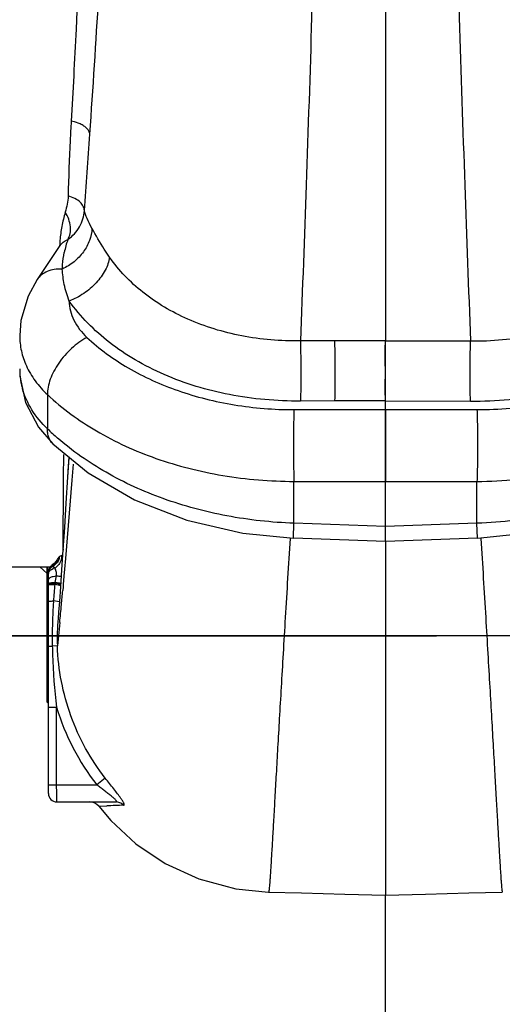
# Model space of a CAD drawing. Header units: inches. Extents: x 0 to 34, y 0 to 22.
# Tile 37 of 175: x 12.643 to 13.285, y 3.446 to 4.756. Entities that reach past the tile are written whole.
import ezdxf

# ---------------------------------------------------------------- set-up
doc = ezdxf.new("R2010")
doc.units = ezdxf.units.IN
doc.header["$LTSCALE"] = 1.87
doc.header["$MEASUREMENT"] = 0
doc.linetypes.add('CENTER', pattern=[0.6, 0.375, -0.075, 0.075, -0.075])
doc.layers.get('0').update_dxf_attribs({"linetype": 'CONTINUOUS'})
doc.layers.add('3_ALL_AXES', color=7, linetype='CONTINUOUS')
doc.layers.add('DEFAULT_1', color=7, linetype='CENTER')
doc.styles.get("Standard").update_dxf_attribs({"font": 'txt', "width": 0.8})
doc.dimstyles.new('DIMSTYLE_2', dxfattribs={"dimtxt": 0.14, "dimasz": 0.156, "dimexe": 0.125, "dimexo": 0.0625, "dimgap": 0.07, "dimtad": 0, "dimtih": 1, "dimtoh": 1, "dimlfac": 4, "dimzin": 4, "dimdsep": 46, "dimtxsty": 'Standard', "dimblk": '_FILLED', "dimblk1": '_FILLED', "dimblk2": '_FILLED', "dimcen": 0.09, "dimadec": 0, "dimazin": 0, "dimtp": 0.001, "dimtm": 0.001, "dimtfac": 1, "dimtofl": 0, "dimtmove": 0, "dimatfit": 3, "dimldrblk": '_FILLED', "dimfxl": 0, "dimtolj": 1, "dimtzin": 4, "dimarcsym": 0})

# ---------------------------------------------------------------- blocks, each defined once
blk = doc.blocks.new('_FILLED')
at = {"color": 0, "linetype": 'ByBlock'}
blk.add_solid([(0, 0), (-1, 0.2003), (-1, -0.2003)], dxfattribs=at)
blk = doc.blocks.new('*D13')
at = {"color": 6, "linetype": 'Continuous'}
for p, q in [((12.3475, 4.2648), (12.3475, 1.2685)), ((17.7062, 3.737), (17.7062, 1.2685)), ((12.3475, 1.3935), (13.8144, 1.3935)), ((17.7062, 1.3935), (14.7384, 1.3935))]:
    blk.add_line(p, q, dxfattribs=at)
at = {"color": 6, "linetype": 'Continuous', "xscale": 0.156, "yscale": 0.156, "zscale": 0.156, "rotation": 180}
blk.add_blockref('_FILLED', (12.3475, 1.3935), dxfattribs=at)
at = {"color": 6, "linetype": 'Continuous', "xscale": 0.156, "yscale": 0.156, "zscale": 0.156}
blk.add_blockref('_FILLED', (17.7062, 1.3935), dxfattribs=at)
at = {"color": 6, "linetype": 'Continuous', "insert": (14.1644, 1.4635), "char_height": 0.14, "width": 0.784, "attachment_point": 2, "line_spacing_factor": 0.9}
blk.add_mtext('21.43\\P[544,4]', dxfattribs=at)
blk = doc.blocks.new('*D14')
at = {"color": 6, "linetype": 'Continuous'}
for p, q in [((12.1125, 4.2467), (12.1125, 0.8799)), ((17.7062, 3.737), (17.7062, 0.8799)), ((12.1125, 1.0049), (13.1323, 1.0049)), ((17.7062, 1.0049), (14.0563, 1.0049))]:
    blk.add_line(p, q, dxfattribs=at)
at = {"color": 6, "linetype": 'Continuous', "xscale": 0.156, "yscale": 0.156, "zscale": 0.156, "rotation": 180}
blk.add_blockref('_FILLED', (12.1125, 1.0049), dxfattribs=at)
at = {"color": 6, "linetype": 'Continuous', "xscale": 0.156, "yscale": 0.156, "zscale": 0.156}
blk.add_blockref('_FILLED', (17.7062, 1.0049), dxfattribs=at)
at = {"color": 6, "linetype": 'Continuous', "insert": (13.4823, 1.0749), "char_height": 0.14, "width": 0.784, "attachment_point": 2, "line_spacing_factor": 0.9}
blk.add_mtext('22.37\\P[568,3]', dxfattribs=at)
blk = doc.blocks.new('*D15')
at = {"color": 2, "linetype": 'Continuous'}
for p, q in [((14.0482, 6.4652), (14.0482, 3.8113)), ((12.3475, 4.2467), (12.3475, 3.8113)), ((13.1978, 3.9363), (11.2032, 3.9363)), ((12.3475, 3.9363), (13.1978, 3.9363)), ((14.0482, 3.9363), (13.1978, 3.9363))]:
    blk.add_line(p, q, dxfattribs=at)
at = {"color": 2, "linetype": 'Continuous', "xscale": 0.156, "yscale": 0.156, "zscale": 0.156, "rotation": 180}
blk.add_blockref('_FILLED', (12.3475, 3.9363), dxfattribs=at)
at = {"color": 2, "linetype": 'Continuous', "xscale": 0.156, "yscale": 0.156, "zscale": 0.156}
blk.add_blockref('_FILLED', (14.0482, 3.9363), dxfattribs=at)
at = {"color": 2, "linetype": 'Continuous', "insert": (10.7972, 4.0063), "char_height": 0.14, "width": 0.784, "attachment_point": 3, "line_spacing_factor": 0.9}
blk.add_mtext('6.80\\P[172,8]', dxfattribs=at)
blk = doc.blocks.new('*D36')
at = {"color": 6, "linetype": 'Continuous'}
for p, q in [((17.7062, 3.627), (17.7062, 1.7576)), ((13.1298, 3.2513), (13.1298, 1.7576)), ((13.1298, 1.8826), (14.4141, 1.8826)), ((17.7062, 1.8826), (15.1141, 1.8826))]:
    blk.add_line(p, q, dxfattribs=at)
at = {"color": 6, "linetype": 'Continuous', "xscale": 0.156, "yscale": 0.156, "zscale": 0.156, "rotation": 180}
blk.add_blockref('_FILLED', (13.1298, 1.8826), dxfattribs=at)
at = {"color": 6, "linetype": 'Continuous', "xscale": 0.156, "yscale": 0.156, "zscale": 0.156}
blk.add_blockref('_FILLED', (17.7062, 1.8826), dxfattribs=at)
at = {"color": 6, "linetype": 'Continuous', "insert": (14.7641, 1.9526), "char_height": 0.14, "width": 0.56, "attachment_point": 2, "line_spacing_factor": 0.9}
blk.add_mtext('18.31\\P[465]', dxfattribs=at)

msp = doc.modelspace()

# ---------------------------------------------------------------- linework, layer by layer
at = {"color": 7, "linetype": 'Continuous'}
for p, q in [((13.129842, 5.209093), (13.129842, 4.328797)), ((12.696875, 4.455265), (12.666593, 4.410018)), ((12.696885, 4.45528), (12.696898, 4.455299)), ((12.6969, 4.455304), (12.696895, 4.455295)), ((12.704113, 4.461534), (12.70752, 4.463425)), ((13.062086, 4.328583), (13.016703, 4.32844)), ((13.129842, 4.328797), (13.062086, 4.328583)), ((13.129842, 4.328797), (13.242981, 4.32844)), ((12.680329, 4.257051), (12.680329, 4.211619)), ((13.062219, 4.248582), (13.016823, 4.24838)), ((13.129842, 4.248877), (13.062219, 4.248582)), ((13.129842, 4.237079), (13.129842, 4.248877)), ((13.129842, 4.248877), (13.242861, 4.24838)), ((13.008165, 4.237079), (13.251519, 4.237079)), ((13.129842, 4.237079), (13.129842, 4.141653)), ((12.668463, 4.213911), (12.687493, 4.191653)), ((12.687498, 4.191649), (12.687493, 4.191653)), ((12.701797, 4.177438), (12.701441, 4.146411)), ((12.708692, 4.172995), (12.707108, 4.147186)), ((12.714739, 4.164648), (12.712976, 4.143323)), ((12.701441, 4.146411), (12.701372, 4.139829)), ((12.712976, 4.143323), (12.704283, 4.039279)), ((13.008165, 4.086022), (13.008165, 4.141653)), ((13.008165, 4.141653), (13.251519, 4.141653)), ((13.129842, 4.081516), (13.129842, 4.141653)), ((13.251519, 4.086022), (13.251519, 4.141653)), ((13.007434, 4.066281), (13.008165, 4.086022)), ((13.129842, 4.081516), (13.008165, 4.086022)), ((13.251519, 4.086022), (13.129842, 4.081516)), ((13.25225, 4.066281), (13.251519, 4.086022)), ((13.129842, 4.061751), (13.129842, 4.081516)), ((13.129816, 4.061749), (13.007434, 4.066281)), ((13.129842, 4.061749), (13.129842, 3.591484)), ((13.25225, 4.066281), (13.129868, 4.061749)), ((12.700966, 4.050501), (12.699181, 4.02407)), ((12.695419, 4.040811), (12.693361, 4.037698)), ((12.695752, 4.041203), (12.695419, 4.040811)), ((12.696253, 4.041591), (12.695752, 4.041203)), ((12.697103, 4.04207), (12.696253, 4.041591)), ((12.699152, 4.042891), (12.697103, 4.04207)), ((12.700521, 4.043484), (12.699152, 4.042891)), ((12.704283, 4.039279), (12.703066, 4.025025)), ((12.670358, 4.027986), (12.679842, 4.019025)), ((12.679842, 3.848624), (12.679842, 4.026894)), ((12.681048, 3.975591), (12.681048, 4.026894)), ((12.681717, 3.726736), (12.681717, 4.02124)), ((12.683247, 4.026905), (12.683401, 4.02716)), ((12.685864, 4.024716), (12.688021, 4.025775)), ((12.68767, 4.029718), (12.686358, 4.030252)), ((12.6881, 4.029298), (12.68767, 4.029718)), ((12.690297, 4.02641), (12.6881, 4.029298)), ((12.699181, 4.02407), (12.697586, 4.001336)), ((12.703066, 4.025025), (12.702259, 4.015647)), ((12.679989, 4.015982), (12.679842, 4.015671)), ((12.679989, 4.009778), (12.679842, 4.010549)), ((12.681048, 4.016332), (12.679989, 4.015982)), ((12.681048, 4.016332), (12.681808, 4.016347)), ((12.681048, 4.00891), (12.681992, 4.008867)), ((12.685979, 4.007038), (12.690513, 4.007375)), ((12.690513, 4.007375), (12.692146, 4.015937)), ((12.696416, 4.006282), (12.690513, 4.007375)), ((12.702259, 4.015647), (12.701307, 4.004673)), ((12.680185, 3.999497), (12.679842, 3.998681)), ((12.680185, 3.998296), (12.679842, 3.997528)), ((12.681048, 3.999854), (12.680185, 3.999497)), ((12.681048, 3.998627), (12.680185, 3.998296)), ((12.681048, 3.999866), (12.681815, 3.999892)), ((12.681048, 3.998643), (12.681848, 3.998668)), ((12.685762, 4.004645), (12.690104, 4.004758)), ((12.68588, 4.00597), (12.690327, 4.00621)), ((12.696165, 4.005037), (12.690327, 4.00621)), ((12.697586, 4.001336), (12.696173, 3.982086)), ((12.698185, 4.006043), (12.696416, 4.006282)), ((12.701013, 4.001302), (12.700584, 3.996416)), ((12.701179, 4.003205), (12.701013, 4.001302)), ((12.701307, 4.004673), (12.701179, 4.003205)), ((12.688277, 3.981657), (12.688345, 3.98269)), ((12.696222, 3.98142), (12.688345, 3.98269)), ((12.681048, 3.847352), (12.681048, 3.9752)), ((12.696726, 3.953989), (12.693576, 3.922796)), ((12.681048, 3.924531), (12.679842, 3.924457)), ((12.681717, 3.922749), (12.686807, 3.922532)), ((12.693576, 3.922793), (12.686807, 3.922532)), ((12.680185, 3.892707), (12.679842, 3.892721)), ((12.681048, 3.892672), (12.680185, 3.892707)), ((12.681048, 3.887653), (12.679842, 3.887861)), ((12.680185, 3.859987), (12.679842, 3.860513)), ((12.680185, 3.856225), (12.679842, 3.856836)), ((12.681048, 3.85973), (12.680185, 3.859987)), ((12.681048, 3.85593), (12.680185, 3.856225)), ((12.681717, 3.84123), (12.692574, 3.84123)), ((12.692574, 3.737986), (12.692574, 3.84123)), ((12.757235, 3.74709), (12.746063, 3.737986)), ((12.681717, 3.737986), (12.746063, 3.737986)), ((12.692967, 3.715486), (12.771165, 3.715486)), ((12.748568, 3.709671), (12.759103, 3.710097))]:
    msp.add_line(p, q, dxfattribs=at)
for points in [[(12.666593, 4.410018), (12.654578, 4.388153), (12.645001, 4.355667), (12.643417, 4.335493)], [(12.643418, 4.29124), (12.643781, 4.281438), (12.651298, 4.246678), (12.668463, 4.213911)], [(13.25225, 4.066281), (13.328612, 4.074312), (13.410854, 4.095429), (13.486168, 4.12867), (13.55109, 4.172695), (13.597389, 4.21893)], [(12.687498, 4.191649), (12.734346, 4.153036), (12.796259, 4.116967), (12.865542, 4.089989), (12.939976, 4.072829), (13.007434, 4.066281)], [(12.708716, 4.174161), (12.707614, 4.155481), (12.707105, 4.147128)], [(12.707108, 4.147186), (12.704966, 4.112603), (12.702908, 4.080217), (12.700966, 4.050501)], [(12.696173, 3.982086), (12.695052, 3.967561), (12.694382, 3.959309)], [(12.748568, 3.709671), (12.764648, 3.690639), (12.797727, 3.659839), (12.836877, 3.633465), (12.881592, 3.61301), (12.931038, 3.599881), (12.974464, 3.59553)], [(12.974465, 3.59553), (13.018259, 3.594387), (13.075709, 3.592891), (13.129842, 3.591484)], [(13.129842, 3.591484), (13.183226, 3.592871), (13.240708, 3.594368), (13.28522, 3.59553)]]:
    msp.add_lwpolyline(points, dxfattribs=at)
for centre, radius, start, end in [((-0.597961, 5.505619), 13.365273, 355.6927394, 356.1292223), ((12.817613, 4.452178), 0.121115, 175.274322, 178.518073), ((12.708632, 4.447386), 0.014153, 143.839006, 146.028953), ((12.828661, 4.420216), 0.128616, 160.369575, 168.328035), ((12.739074, 4.29117), 0.095657, 180.059054, 192.378159), ((12.742153, 4.291812), 0.098801, 192.359017, 195.904106), ((12.925007, 4.464384), 0.351792, 225.931393, 228.927804), ((12.680589, 4.042914), 0.014976, 298.219166, 334.014193), ((12.649171, 4.068645), 0.053949, 323.355114, 324.995567), ((12.680439, 4.04297), 0.015135, 334.070539, 351.796374), ((12.692967, 4.02124), 0.01125, 149.827444, 180), ((12.692962, 4.019795), 0.011246, 118.073816, 159.349815), ((12.675532, 4.045918), 0.019042, 304.64749, 306.248798), ((12.692799, 4.019038), 0.011285, 114.60649, 119.061189), ((12.692796, 4.013071), 0.013571, 100.613168, 110.598629), ((12.880343, 3.976382), 0.192343, 170.727573, 171.079027), ((13.546338, 3.925403), 0.859903, 174.705045, 176.180148), ((12.929965, 3.968766), 0.242545, 171.11924, 171.466213), ((12.410986, 2.745325), 1.289991, 77.24199, 77.503964), ((12.56387, 3.42028), 0.597938, 77.03712, 77.247369), ((12.712764, 4.09507), 0.09155, 259.554183, 260.78777), ((4.215761, 4.742561), 8.517568, 354.848623, 354.9744103), ((13.449861, 3.931737), 0.763218, 176.249828, 177.340702), ((7.374857, 4.457807), 5.345664, 354.591966, 354.848161), ((13.398749, 3.934386), 0.712041, 177.973177, 180.953842), ((13.406553, 3.933834), 0.719859, 177.347449, 177.951248), ((12.999391, 3.934306), 0.306032, 175.313713, 182.155431), ((13.411918, 3.934376), 0.725208, 180.93574, 181.81788), ((13.464791, 3.937062), 0.77814, 181.892073, 187.074237), ((12.993661, 3.931739), 0.314396, 196.731219, 218.044419), ((12.692967, 3.726736), 0.01125, 180, 270), ((12.736709, 3.700486), 0.015, 37.760828, 89.995685), ((12.911515, 0.300266), 3.413236, 92.18164, 92.559291)]:
    msp.add_arc(centre, radius, start, end, dxfattribs=at)
for points, knots in [([(12.736824, 4.603377), (12.740976, 4.664539), (12.748979, 4.791543), (12.764632, 5.058112), (12.776618, 5.263489), (12.785414, 5.402986)], [0, 0, 0, 0, 0.22957371, 0.47655895, 1, 1, 1, 1]), ([(13.044036, 5.22894), (13.040551, 5.072174), (13.034479, 4.841091), (13.024749, 4.54094), (13.019452, 4.397534), (13.016703, 4.32844)], [0, 0, 0, 0, 0.52214825, 0.76974003, 1, 1, 1, 1]), ([(13.215648, 5.22894), (13.219133, 5.072174), (13.225205, 4.841091), (13.234935, 4.54094), (13.240233, 4.397534), (13.242981, 4.32844)], [0, 0, 0, 0, 0.52214825, 0.76974003, 1, 1, 1, 1]), ([(12.723554, 4.872902), (12.723476, 4.867374), (12.723194, 4.856352), (12.722463, 4.83444), (12.721372, 4.807303), (12.719938, 4.775055), (12.717928, 4.73294), (12.715281, 4.681482), (12.713003, 4.64064), (12.711839, 4.62055)], [0, 0, 0, 0, 0.06564924, 0.13093095, 0.26034347, 0.3881465, 0.51425219, 0.76102814, 1, 1, 1, 1]), ([(12.711839, 4.62055), (12.711348, 4.61206), (12.709627, 4.578946), (12.708521, 4.545802), (12.707805, 4.521158)], [0, 0, 0, 0, 0.25644762, 1, 1, 1, 1]), ([(12.72379, 4.617051), (12.722882, 4.617462), (12.719028, 4.619028), (12.71496, 4.620049), (12.711839, 4.62055)], [0, 0, 0, 0, 0.23977524, 1, 1, 1, 1]), ([(12.736824, 4.603377), (12.736632, 4.60472), (12.735656, 4.607501), (12.732834, 4.611208), (12.728785, 4.614501), (12.725551, 4.616256), (12.72379, 4.617051)], [0, 0, 0, 0, 0.20747484, 0.44025693, 0.70446044, 1, 1, 1, 1]), ([(12.707805, 4.521158), (12.707698, 4.517492), (12.706781, 4.510181), (12.705048, 4.503038), (12.703967, 4.499531)], [0, 0, 0, 0, 0.49979605, 1, 1, 1, 1]), ([(12.724085, 4.512611), (12.722002, 4.514668), (12.716822, 4.518229), (12.710962, 4.520369), (12.707805, 4.521158)], [0, 0, 0, 0, 0.47360722, 1, 1, 1, 1]), ([(12.729564, 4.501819), (12.729421, 4.503752), (12.728184, 4.507794), (12.725623, 4.511092), (12.724085, 4.512611)], [0, 0, 0, 0, 0.47278885, 1, 1, 1, 1]), ([(12.703967, 4.499531), (12.703015, 4.496442), (12.701433, 4.490208), (12.698845, 4.477783), (12.697422, 4.468406), (12.69691, 4.462157)], [0, 0, 0, 0, 0.25466498, 0.50603738, 1, 1, 1, 1]), ([(12.70752, 4.463425), (12.708995, 4.465744), (12.711043, 4.471389), (12.711269, 4.480708), (12.70896, 4.490461), (12.70587, 4.496635), (12.703969, 4.499536)], [0, 0, 0, 0, 0.21682532, 0.46097655, 0.72639905, 1, 1, 1, 1]), ([(12.70752, 4.463425), (12.710702, 4.465594), (12.716588, 4.470641), (12.723462, 4.479949), (12.728025, 4.490505), (12.729352, 4.498047), (12.729564, 4.501819)], [0, 0, 0, 0, 0.25244102, 0.50338405, 0.75231502, 1, 1, 1, 1]), ([(12.73946, 4.478232), (12.737134, 4.482487), (12.733235, 4.490099), (12.730343, 4.498205), (12.729564, 4.501819)], [0, 0, 0, 0, 0.56742433, 1, 1, 1, 1]), ([(12.73946, 4.478232), (12.739274, 4.472768), (12.736971, 4.461548), (12.728614, 4.446209), (12.716081, 4.433117), (12.705638, 4.426597), (12.700067, 4.424002)], [0, 0, 0, 0, 0.2336389, 0.48011501, 0.7373446, 1, 1, 1, 1]), ([(12.762988, 4.439766), (12.760579, 4.443218), (12.752229, 4.455726), (12.744653, 4.468733), (12.73946, 4.478232)], [0, 0, 0, 0, 0.27998881, 1, 1, 1, 1]), ([(12.697205, 4.455737), (12.697598, 4.456274), (12.699555, 4.458586), (12.702092, 4.460327), (12.704113, 4.461534)], [0, 0, 0, 0, 0.22032515, 1, 1, 1, 1]), ([(13.242981, 4.32844), (13.271261, 4.328103), (13.326729, 4.333126), (13.403341, 4.358602), (13.466158, 4.399967), (13.496737, 4.437492), (13.507617, 4.457338)], [0, 0, 0, 0, 0.27572156, 0.53799841, 0.77934652, 1, 1, 1, 1]), ([(12.700067, 4.424002), (12.700136, 4.425934), (12.700553, 4.433391), (12.701585, 4.440815), (12.702704, 4.446237)], [0, 0, 0, 0, 0.258788, 1, 1, 1, 1]), ([(12.762989, 4.439766), (12.762136, 4.433789), (12.757604, 4.42138), (12.745497, 4.404926), (12.729025, 4.3909), (12.715975, 4.384043), (12.709178, 4.381501)], [0, 0, 0, 0, 0.21956362, 0.46958506, 0.73610157, 1, 1, 1, 1]), ([(13.016703, 4.32844), (12.990586, 4.328129), (12.939226, 4.332382), (12.867449, 4.354097), (12.80676, 4.389641), (12.775219, 4.422244), (12.762988, 4.439766)], [0, 0, 0, 0, 0.2727846, 0.53404745, 0.77682558, 1, 1, 1, 1]), ([(12.700067, 4.424002), (12.696511, 4.42412), (12.689669, 4.423769), (12.680142, 4.421219), (12.672194, 4.41669), (12.668171, 4.412373), (12.666603, 4.410032)], [0, 0, 0, 0, 0.2825426, 0.54019688, 0.77628138, 1, 1, 1, 1]), ([(12.709178, 4.381501), (12.70643, 4.388646), (12.702422, 4.402689), (12.700464, 4.417139), (12.700067, 4.424002)], [0, 0, 0, 0, 0.52685395, 1, 1, 1, 1]), ([(13.242861, 4.24838), (13.277091, 4.248232), (13.344147, 4.254601), (13.43679, 4.285146), (13.51287, 4.33413), (13.550349, 4.378531), (13.563705, 4.402041)], [0, 0, 0, 0, 0.27676823, 0.53993598, 0.78137331, 1, 1, 1, 1]), ([(13.016823, 4.24838), (12.985192, 4.248243), (12.923072, 4.253677), (12.849395, 4.27584), (12.797136, 4.30228), (12.752461, 4.33232), (12.724153, 4.360705), (12.709178, 4.381501)], [0, 0, 0, 0, 0.27344207, 0.53525191, 0.65950807, 0.77846574, 1, 1, 1, 1]), ([(12.709178, 4.381501), (12.709311, 4.377137), (12.710562, 4.368309), (12.71697, 4.351021), (12.725834, 4.339689), (12.732774, 4.333202)], [0, 0, 0, 0, 0.23819327, 0.48174678, 1, 1, 1, 1]), ([(13.251519, 4.237079), (13.281024, 4.237079), (13.339074, 4.24218), (13.408407, 4.261516), (13.458601, 4.284436), (13.502506, 4.310698), (13.53125, 4.335694), (13.547108, 4.354308)], [0, 0, 0, 0, 0.27062716, 0.53123832, 0.65582674, 0.77570819, 1, 1, 1, 1]), ([(12.643417, 4.335484), (12.643427, 4.328679), (12.644962, 4.314892), (12.649409, 4.301764), (12.652275, 4.29544)], [0, 0, 0, 0, 0.49494725, 1, 1, 1, 1]), ([(12.732774, 4.333202), (12.725429, 4.32921), (12.711572, 4.319019), (12.697505, 4.302939), (12.688765, 4.288578), (12.683953, 4.277798), (12.680994, 4.26729), (12.680286, 4.26034), (12.680329, 4.257051)], [0, 0, 0, 0, 0.26068543, 0.5304876, 0.66079019, 0.78382659, 0.89742231, 1, 1, 1, 1]), ([(12.732774, 4.333202), (12.749338, 4.31772), (12.787793, 4.289834), (12.842631, 4.265163), (12.890709, 4.250815), (12.941964, 4.24022), (12.981624, 4.237079), (13.008165, 4.237079)], [0, 0, 0, 0, 0.22825478, 0.47357799, 0.60179319, 0.73280696, 1, 1, 1, 1]), ([(13.016703, 4.32844), (13.017078, 4.314678), (13.017304, 4.293918), (13.017205, 4.267229), (13.01699, 4.254309), (13.016823, 4.24838)], [0, 0, 0, 0, 0.51583767, 0.77778708, 1, 1, 1, 1]), ([(13.062087, 4.328583), (13.062265, 4.322023), (13.062517, 4.308265), (13.062672, 4.28753), (13.062592, 4.267423), (13.062385, 4.254514), (13.062219, 4.248582)], [0, 0, 0, 0, 0.24607685, 0.51593397, 0.77749728, 1, 1, 1, 1]), ([(13.129842, 4.248877), (13.129842, 4.251654), (13.12962, 4.25596), (13.129414, 4.261875), (13.129403, 4.268424), (13.129651, 4.277007), (13.129759, 4.28761), (13.129616, 4.298377), (13.129361, 4.307303), (13.129377, 4.314287), (13.129605, 4.320836), (13.129842, 4.325654), (13.129842, 4.328797)], [0, 0, 0, 0, 0.10422357, 0.16172122, 0.22213202, 0.34994867, 0.48394406, 0.62003541, 0.754062, 0.81905461, 0.88207904, 1, 1, 1, 1]), ([(13.242861, 4.24838), (13.242694, 4.254309), (13.24248, 4.267229), (13.24238, 4.293918), (13.242606, 4.314678), (13.242981, 4.32844)], [0, 0, 0, 0, 0.22221292, 0.48416233, 1, 1, 1, 1]), ([(12.652275, 4.29544), (12.655474, 4.288383), (12.663675, 4.274581), (12.674375, 4.262656), (12.680329, 4.257051)], [0, 0, 0, 0, 0.48655098, 1, 1, 1, 1]), ([(13.251519, 4.141653), (13.286654, 4.141757), (13.355777, 4.148039), (13.4383, 4.171302), (13.498044, 4.198762), (13.55031, 4.230181), (13.584522, 4.260034), (13.6034, 4.282249)], [0, 0, 0, 0, 0.27046249, 0.53104513, 0.65566052, 0.77558861, 1, 1, 1, 1]), ([(12.680329, 4.211619), (12.672484, 4.219189), (12.65884, 4.235531), (12.649917, 4.254966), (12.647134, 4.264737)], [0, 0, 0, 0, 0.51760521, 1, 1, 1, 1]), ([(12.680329, 4.257051), (12.700045, 4.238564), (12.745813, 4.205238), (12.811095, 4.175672), (12.868334, 4.15842), (12.929342, 4.145627), (12.976562, 4.141746), (13.008165, 4.141653)], [0, 0, 0, 0, 0.22837818, 0.47376732, 0.60197971, 0.73296229, 1, 1, 1, 1]), ([(13.008165, 4.237079), (13.007895, 4.229784), (13.007545, 4.213879), (13.007374, 4.189366), (13.007545, 4.164853), (13.007895, 4.148948), (13.008165, 4.141653)], [0, 0, 0, 0, 0.2294831, 0.5, 0.7705169, 1, 1, 1, 1]), ([(13.251519, 4.237079), (13.251789, 4.229784), (13.25214, 4.213879), (13.25231, 4.189366), (13.25214, 4.164853), (13.251789, 4.148948), (13.251519, 4.141653)], [0, 0, 0, 0, 0.2294831, 0.5, 0.7705169, 1, 1, 1, 1]), ([(13.591751, 4.22428), (13.572344, 4.203358), (13.538283, 4.17517), (13.48712, 4.144993), (13.444451, 4.125288), (13.398904, 4.109278), (13.334853, 4.093053), (13.284966, 4.087161), (13.251519, 4.086022)], [0, 0, 0, 0, 0.22763524, 0.34848781, 0.47342706, 0.60185819, 0.73304385, 1, 1, 1, 1]), ([(12.687493, 4.191653), (12.686295, 4.192819), (12.684133, 4.195502), (12.681851, 4.200288), (12.680534, 4.205754), (12.680302, 4.20962), (12.680329, 4.211619)], [0, 0, 0, 0, 0.23025821, 0.46938628, 0.72460823, 1, 1, 1, 1]), ([(13.008165, 4.086022), (12.978288, 4.08704), (12.919265, 4.093482), (12.834838, 4.116116), (12.758502, 4.150704), (12.713672, 4.181918), (12.693876, 4.199174)], [0, 0, 0, 0, 0.26381671, 0.52162265, 0.7682539, 1, 1, 1, 1]), ([(12.701372, 4.139829), (12.701193, 4.122169), (12.700947, 4.092314), (12.700913, 4.062458), (12.701022, 4.050265)], [0, 0, 0, 0, 0.59156792, 1, 1, 1, 1]), ([(13.002903, 4.065581), (13.000756, 4.030588), (12.997674, 3.979617), (12.993771, 3.913698), (12.991151, 3.868876), (12.988741, 3.82719), (12.986537, 3.788682), (12.984535, 3.753412), (12.982726, 3.721459), (12.981107, 3.692918), (12.979671, 3.667889), (12.978579, 3.649271), (12.977786, 3.636208), (12.977262, 3.627811), (12.97678, 3.620367), (12.976339, 3.613888), (12.975938, 3.608386), (12.975579, 3.603874), (12.975295, 3.600736), (12.975082, 3.598733), (12.974944, 3.597602), (12.97482, 3.596738), (12.974699, 3.596086), (12.97461, 3.595751), (12.974518, 3.595529), (12.974465, 3.59553)], [0, 0, 0, 0, 0.2233221, 0.32527, 0.42062985, 0.50931715, 0.59124738, 0.66631764, 0.73434165, 0.79510948, 0.84841122, 0.89403701, 0.91390589, 0.93177718, 0.94762473, 0.96142246, 0.97314439, 0.98276475, 0.99025828, 0.99320179, 0.99561089, 0.99748767, 0.99883532, 0.99966091, 1, 1, 1, 1]), ([(13.256781, 4.065581), (13.258928, 4.030588), (13.26201, 3.979617), (13.265913, 3.913698), (13.268533, 3.868876), (13.270943, 3.82719), (13.273147, 3.788682), (13.275149, 3.753412), (13.276958, 3.721459), (13.278577, 3.692918), (13.280013, 3.667889), (13.281105, 3.649271), (13.281898, 3.636208), (13.282422, 3.627811), (13.282904, 3.620367), (13.283345, 3.613888), (13.283746, 3.608386), (13.284105, 3.603874), (13.284389, 3.600736), (13.284602, 3.598733), (13.28474, 3.597602), (13.284864, 3.596738), (13.284985, 3.596086), (13.285074, 3.595751), (13.285166, 3.595529), (13.28522, 3.59553)], [0, 0, 0, 0, 0.22332212, 0.32527002, 0.42062988, 0.50931718, 0.59124741, 0.66631767, 0.73434168, 0.79510952, 0.84841125, 0.89403704, 0.91390592, 0.9317772, 0.94762475, 0.96142248, 0.9731444, 0.98276476, 0.99025829, 0.9932018, 0.9956109, 0.99748768, 0.99883532, 0.99966091, 1, 1, 1, 1]), ([(12.692457, 4.036445), (12.692019, 4.035857), (12.690345, 4.033707), (12.688401, 4.03174), (12.686792, 4.030561)], [0, 0, 0, 0, 0.26869233, 1, 1, 1, 1]), ([(12.696254, 4.041592), (12.696113, 4.039907), (12.695243, 4.03655), (12.693323, 4.033665), (12.692159, 4.032418)], [0, 0, 0, 0, 0.49776648, 1, 1, 1, 1]), ([(12.698783, 4.03839), (12.698599, 4.037602), (12.697608, 4.034418), (12.695782, 4.031508), (12.694084, 4.029645)], [0, 0, 0, 0, 0.2429834, 1, 1, 1, 1]), ([(12.699152, 4.042891), (12.699182, 4.042531), (12.699239, 4.041021), (12.699044, 4.039507), (12.698783, 4.03839)], [0, 0, 0, 0, 0.23977822, 1, 1, 1, 1]), ([(12.681717, 4.018012), (12.681717, 4.019301), (12.682574, 4.022051), (12.684654, 4.023961), (12.685864, 4.024716)], [0, 0, 0, 0, 0.47483386, 1, 1, 1, 1]), ([(12.682497, 4.023541), (12.682882, 4.024479), (12.683588, 4.025667), (12.684489, 4.026682), (12.684728, 4.026927)], [0, 0, 0, 0, 0.74786525, 1, 1, 1, 1]), ([(12.686358, 4.030252), (12.685764, 4.029842), (12.684584, 4.028843), (12.683658, 4.0276), (12.683246, 4.026902)], [0, 0, 0, 0, 0.47125799, 1, 1, 1, 1]), ([(12.694084, 4.029645), (12.693799, 4.029332), (12.692641, 4.028138), (12.691336, 4.027084), (12.690297, 4.02641)], [0, 0, 0, 0, 0.25481381, 1, 1, 1, 1]), ([(12.692131, 4.015941), (12.692357, 4.016967), (12.692577, 4.018966), (12.692037, 4.022572), (12.69097, 4.024928), (12.690298, 4.02641)], [0, 0, 0, 0, 0.29102361, 0.5495662, 1, 1, 1, 1]), ([(12.681048, 4.00891), (12.680806, 4.008922), (12.680336, 4.009145), (12.680075, 4.009562), (12.679989, 4.009778)], [0, 0, 0, 0, 0.50943242, 1, 1, 1, 1]), ([(12.681717, 4.010526), (12.681717, 4.010987), (12.682013, 4.011994), (12.683123, 4.013269), (12.684799, 4.014338), (12.686138, 4.01486), (12.686875, 4.015088)], [0, 0, 0, 0, 0.18946541, 0.41218674, 0.68228419, 1, 1, 1, 1]), ([(12.681717, 4.005664), (12.681717, 4.005826), (12.682128, 4.006196), (12.682973, 4.006485), (12.684327, 4.006814), (12.685379, 4.006964), (12.685979, 4.007038)], [0, 0, 0, 0, 0.10506933, 0.30396484, 0.6057539, 1, 1, 1, 1]), ([(12.686875, 4.015088), (12.68728, 4.015214), (12.689002, 4.01567), (12.690783, 4.015889), (12.692138, 4.015937)], [0, 0, 0, 0, 0.23804497, 1, 1, 1, 1]), ([(12.69857, 4.015274), (12.698066, 4.015256), (12.695904, 4.01527), (12.693748, 4.01558), (12.692131, 4.015941)], [0, 0, 0, 0, 0.23302258, 1, 1, 1, 1]), ([(12.681048, 4.004551), (12.680736, 4.00455), (12.680086, 4.004268), (12.679842, 4.003612), (12.679842, 4.003297)], [0, 0, 0, 0, 0.49793457, 1, 1, 1, 1]), ([(12.681048, 4.002963), (12.68074, 4.002964), (12.680103, 4.002715), (12.679842, 4.002081), (12.679842, 4.00178)], [0, 0, 0, 0, 0.50582742, 1, 1, 1, 1]), ([(12.681048, 4.002656), (12.680737, 4.002657), (12.680087, 4.00238), (12.679842, 4.001726), (12.679842, 4.001413)], [0, 0, 0, 0, 0.49828962, 1, 1, 1, 1]), ([(12.681717, 4.00502), (12.681717, 4.005149), (12.682178, 4.005398), (12.682938, 4.005586), (12.684278, 4.005816), (12.685294, 4.005919), (12.68588, 4.00597)], [0, 0, 0, 0, 0.08918569, 0.28613148, 0.59389494, 1, 1, 1, 1]), ([(12.681717, 4.004212), (12.681717, 4.004242), (12.681834, 4.004298), (12.68202, 4.004344), (12.682363, 4.004404), (12.683046, 4.004484), (12.684199, 4.004572), (12.685193, 4.004622), (12.685762, 4.004645)], [0, 0, 0, 0, 0.02239124, 0.07391056, 0.15637656, 0.26942252, 0.58284227, 1, 1, 1, 1]), ([(12.681048, 3.992842), (12.680752, 3.992869), (12.680157, 3.992738), (12.679842, 3.992186), (12.679842, 3.991935)], [0, 0, 0, 0, 0.54193621, 1, 1, 1, 1]), ([(12.681048, 3.987441), (12.680761, 3.987476), (12.680267, 3.987455), (12.679842, 3.987049), (12.679842, 3.986859)], [0, 0, 0, 0, 0.6039419, 1, 1, 1, 1]), ([(12.681717, 3.982028), (12.681717, 3.98208), (12.681917, 3.982174), (12.682233, 3.98225), (12.682816, 3.982348), (12.683579, 3.982432), (12.684547, 3.982513), (12.686154, 3.982613), (12.687441, 3.982663), (12.688345, 3.98269)], [0, 0, 0, 0, 0.02320605, 0.07672635, 0.16225607, 0.2787238, 0.42390231, 0.59527667, 1, 1, 1, 1]), ([(12.681048, 3.979057), (12.680894, 3.979094), (12.680614, 3.979151), (12.680211, 3.979152), (12.680009, 3.979095), (12.679842, 3.979067), (12.679842, 3.979033)], [0, 0, 0, 0, 0.38740414, 0.7073263, 0.91764969, 1, 1, 1, 1]), ([(12.681048, 3.975186), (12.680736, 3.975185), (12.680086, 3.974903), (12.679842, 3.974247), (12.679842, 3.973932)], [0, 0, 0, 0, 0.49793456, 1, 1, 1, 1]), ([(12.681048, 3.973598), (12.68074, 3.973599), (12.680103, 3.97335), (12.679842, 3.972716), (12.679842, 3.972415)], [0, 0, 0, 0, 0.50582743, 1, 1, 1, 1]), ([(12.681048, 3.971145), (12.680745, 3.971152), (12.680126, 3.97095), (12.679842, 3.970349), (12.679842, 3.970068)], [0, 0, 0, 0, 0.51996348, 1, 1, 1, 1]), ([(12.681048, 3.966581), (12.680755, 3.966612), (12.680173, 3.966507), (12.679842, 3.965976), (12.679842, 3.965737)], [0, 0, 0, 0, 0.5518362, 1, 1, 1, 1]), ([(12.681048, 3.959123), (12.680894, 3.959137), (12.680465, 3.959147), (12.679842, 3.958877), (12.679842, 3.958572)], [0, 0, 0, 0, 0.33667021, 1, 1, 1, 1]), ([(12.681048, 3.952836), (12.680894, 3.952863), (12.680611, 3.952903), (12.680219, 3.952873), (12.679992, 3.952813), (12.679842, 3.952742), (12.679842, 3.952701)], [0, 0, 0, 0, 0.37551561, 0.69017552, 0.90366293, 1, 1, 1, 1]), ([(12.681048, 3.948934), (12.680736, 3.948933), (12.680086, 3.948651), (12.679842, 3.947995), (12.679842, 3.94768)], [0, 0, 0, 0, 0.49793455, 1, 1, 1, 1]), ([(12.681048, 3.947346), (12.68074, 3.947347), (12.680103, 3.947098), (12.679842, 3.946464), (12.679842, 3.946163)], [0, 0, 0, 0, 0.50582745, 1, 1, 1, 1]), ([(12.681048, 3.944282), (12.680745, 3.944289), (12.680126, 3.944087), (12.679842, 3.943486), (12.679842, 3.943206)], [0, 0, 0, 0, 0.51996348, 1, 1, 1, 1]), ([(12.681048, 3.939719), (12.680755, 3.93975), (12.680173, 3.939644), (12.679842, 3.939114), (12.679842, 3.938874)], [0, 0, 0, 0, 0.55183607, 1, 1, 1, 1]), ([(12.681048, 3.932227), (12.680764, 3.932272), (12.680315, 3.932284), (12.679842, 3.931949), (12.679842, 3.93178)], [0, 0, 0, 0, 0.63060888, 1, 1, 1, 1]), ([(12.681048, 3.920846), (12.680736, 3.920847), (12.680083, 3.920565), (12.679842, 3.919909), (12.679842, 3.919593)], [0, 0, 0, 0, 0.49747603, 1, 1, 1, 1]), ([(12.681048, 3.918628), (12.680743, 3.918644), (12.680103, 3.918418), (12.679842, 3.917794), (12.679842, 3.9175)], [0, 0, 0, 0, 0.50953572, 1, 1, 1, 1]), ([(12.757235, 3.74709), (12.747489, 3.759547), (12.729973, 3.786077), (12.710351, 3.829484), (12.697747, 3.875417), (12.694158, 3.906991), (12.693576, 3.922796)], [0, 0, 0, 0, 0.25001747, 0.50000603, 0.74999303, 1, 1, 1, 1]), ([(12.681048, 3.913461), (12.680755, 3.913496), (12.680166, 3.913386), (12.679842, 3.912848), (12.679842, 3.912605)], [0, 0, 0, 0, 0.54857055, 1, 1, 1, 1]), ([(12.681048, 3.906008), (12.680894, 3.906022), (12.680465, 3.906032), (12.679842, 3.905762), (12.679842, 3.905457)], [0, 0, 0, 0, 0.33667021, 1, 1, 1, 1]), ([(12.681048, 3.89974), (12.680765, 3.89978), (12.680362, 3.899785), (12.679982, 3.899676), (12.679842, 3.899583), (12.679842, 3.899539)], [0, 0, 0, 0, 0.67827886, 0.89390301, 1, 1, 1, 1]), ([(12.681048, 3.879679), (12.680759, 3.879706), (12.680373, 3.879769), (12.67996, 3.879907), (12.679842, 3.880037), (12.679842, 3.880093)], [0, 0, 0, 0, 0.65815116, 0.87329361, 1, 1, 1, 1]), ([(12.681048, 3.866455), (12.680892, 3.86647), (12.680595, 3.866525), (12.680157, 3.866654), (12.679842, 3.866908), (12.679842, 3.867089)], [0, 0, 0, 0, 0.33004397, 0.62075323, 1, 1, 1, 1]), ([(12.681048, 3.851262), (12.68074, 3.851289), (12.680144, 3.8515), (12.679842, 3.85209), (12.679842, 3.852364)], [0, 0, 0, 0, 0.53112181, 1, 1, 1, 1]), ([(12.681048, 3.848701), (12.680736, 3.848717), (12.680106, 3.84898), (12.679842, 3.849618), (12.679842, 3.849921)], [0, 0, 0, 0, 0.50733916, 1, 1, 1, 1]), ([(12.681048, 3.847371), (12.680736, 3.847369), (12.680083, 3.847652), (12.679842, 3.848308), (12.679842, 3.848624)], [0, 0, 0, 0, 0.49747603, 1, 1, 1, 1]), ([(12.778057, 3.720205), (12.776627, 3.722229), (12.773451, 3.726452), (12.766469, 3.735382), (12.760965, 3.742322), (12.757235, 3.74709)], [0, 0, 0, 0, 0.2185952, 0.46600595, 1, 1, 1, 1]), ([(12.692967, 3.715486), (12.692956, 3.715486), (12.69294, 3.715536), (12.692925, 3.715607), (12.692906, 3.715748), (12.692879, 3.716031), (12.692847, 3.716524), (12.692812, 3.717264), (12.692779, 3.718205), (12.692746, 3.719337), (12.692716, 3.720648), (12.692676, 3.722718), (12.692636, 3.725645), (12.692601, 3.729485), (12.692579, 3.733652), (12.692574, 3.736522), (12.692574, 3.737986)], [0, 0, 0, 0, 0.00147663, 0.00518201, 0.01124255, 0.01966661, 0.04354291, 0.07661046, 0.11856487, 0.1690063, 0.22745388, 0.29334053, 0.44480318, 0.61755523, 0.80499297, 1, 1, 1, 1]), ([(12.771165, 3.715486), (12.771321, 3.715486), (12.771599, 3.715505), (12.771964, 3.715618), (12.77221, 3.715864), (12.772238, 3.716229), (12.772085, 3.71664), (12.7718, 3.717123), (12.771381, 3.717674), (12.770622, 3.718538), (12.769425, 3.7197), (12.767766, 3.721159), (12.765904, 3.722709), (12.763192, 3.724887), (12.759607, 3.727665), (12.755167, 3.731052), (12.75063, 3.7345), (12.747587, 3.73682), (12.746063, 3.737986)], [0, 0, 0, 0, 0.0130886, 0.02332197, 0.03164041, 0.04047521, 0.05236774, 0.06811223, 0.08761461, 0.11051008, 0.16480459, 0.22783946, 0.29640301, 0.36863226, 0.52049724, 0.67805537, 0.83856121, 1, 1, 1, 1]), ([(12.781582, 3.711028), (12.781783, 3.711036), (12.782202, 3.71112), (12.782541, 3.711744), (12.782428, 3.712581), (12.78207, 3.713647), (12.78142, 3.714977), (12.780515, 3.716541), (12.779371, 3.718316), (12.778516, 3.719554), (12.778057, 3.720205)], [0, 0, 0, 0, 0.05570318, 0.1067016, 0.178437, 0.28174289, 0.41783745, 0.58502165, 0.78023002, 1, 1, 1, 1]), ([(12.781582, 3.711028), (12.780239, 3.71242), (12.776981, 3.71469), (12.773086, 3.715486), (12.771165, 3.715486)], [0, 0, 0, 0, 0.50167582, 1, 1, 1, 1])]:
    msp.add_open_spline(points, degree=3, knots=knots, dxfattribs=at)
for points in [[(12.681717, 4.019798), (12.681717, 4.021141), (12.681966, 4.022504), (12.682439, 4.023761)], [(12.681717, 4.019607), (12.681717, 4.020944), (12.681989, 4.022304), (12.682497, 4.023541)], [(12.683246, 4.026902), (12.683244, 4.026899), (12.683243, 4.026897), (12.683241, 4.026894)], [(12.683242, 4.026895), (12.683244, 4.026898), (12.683245, 4.026901), (12.683247, 4.026905)], [(12.684728, 4.026927), (12.685486, 4.027705), (12.686369, 4.028375), (12.687318, 4.028902)], [(12.692159, 4.032418), (12.690994, 4.031171), (12.689606, 4.030101), (12.6881, 4.029298)]]:
    msp.add_open_spline(points, degree=3, dxfattribs=at)
at = {"layer": '3_ALL_AXES', "color": 7, "linetype": 'Continuous'}
msp.add_line((12.621092, 4.027986), (12.683241, 4.027986), dxfattribs=at)
at = {"layer": 'DEFAULT_1', "color": 7, "linetype": 'CENTER'}
for p, q in [((13.129842, 4.248877), (13.129842, 4.328797)), ((13.129842, 4.141653), (13.129842, 4.237079)), ((13.129842, 4.061749), (13.129842, 4.081516)), ((13.129842, 3.313816), (13.129842, 3.591484))]:
    msp.add_line(p, q, dxfattribs=at)

# ---------------------------------------------------------------- dimensions: what is measured, and where the dimension line sits
at = {"color": 2, "linetype": 'Continuous'}
dim = msp.add_linear_dim(base=(14.0482, 3.936278), p1=(12.347467, 4.309236), p2=(14.0482, 6.527724), dimstyle='DIMSTYLE_2', dxfattribs=at)
dim.commit()
dim.dimension.update_dxf_attribs({"geometry": '*D15', "text_midpoint": (10.741183, 3.831278), "dimtype": 160})
at = {"color": 6, "linetype": 'Continuous'}
for base, p1, p2, picture, middle in [((17.706206, 1.393471), (12.347467, 4.32732), (17.706206, 3.799486), '*D13', (14.276352, 1.288471)), ((17.706206, 1.004913), (12.112467, 4.309236), (17.706206, 3.799486), '*D14', (13.594274, 0.899913)), ((17.706206, 1.882632), (13.129842, 3.313816), (17.706206, 3.689486), '*D36', (14.764088, 1.777632))]:
    dim = msp.add_linear_dim(base=base, p1=p1, p2=p2, dimstyle='DIMSTYLE_2', dxfattribs=at)
    dim.commit()
    dim.dimension.update_dxf_attribs({"geometry": picture, "text_midpoint": middle, "dimtype": 160})

doc.saveas('drawing.dxf')
